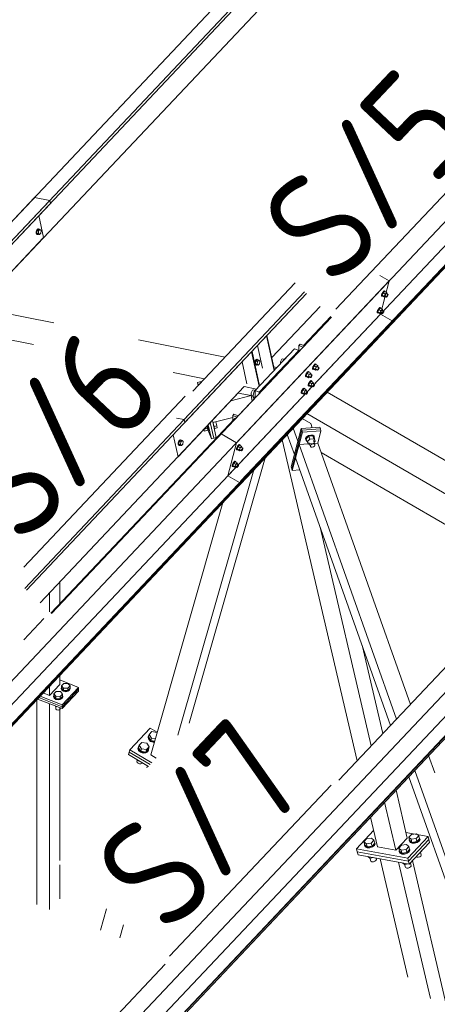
# Model space of a CAD drawing. Header units: millimetres. Extents: x -681 to 506, y -45 to 794.
# Tile 53 of 256: x -469 to -450, y 338 to 383. Entities that reach past the tile are written whole.
import ezdxf

# ---------------------------------------------------------------- set-up
doc = ezdxf.new("R2010")
doc.units = ezdxf.units.MM
doc.header["$LTSCALE"] = 0.6
doc.linetypes.add('XKITLINE00', pattern=[0])
for name, color, linetype, lineweight in [('Bolt', 7, 'Continuous', 0), ('Part', 2, 'Continuous', 0), ('PartMark', 3, 'Continuous', 0)]:
    doc.layers.add(name, color=color, linetype=linetype, lineweight=lineweight)
doc.styles.add('ISOCPEUR', font='ISOCPEUR.TTF')

msp = doc.modelspace()

# ---------------------------------------------------------------- linework, layer by layer
at = {"layer": 'Bolt', "color": 3, "linetype": 'XKITLINE00', "lineweight": 0}
for p, q in [((-467.96, 373.397), (-467.976, 373.33)), ((-467.976, 373.33), (-467.974, 373.266)), ((-467.928, 373.448), (-467.96, 373.397)), ((-467.953, 373.326), (-467.937, 373.392)), ((-467.951, 373.261), (-467.953, 373.326)), ((-467.929, 373.385), (-467.941, 373.271)), ((-467.937, 373.392), (-467.905, 373.444)), ((-467.869, 373.448), (-467.929, 373.385)), ((-467.929, 373.385), (-467.859, 373.371)), ((-467.891, 373.47), (-467.928, 373.448)), ((-467.905, 373.444), (-467.867, 373.466)), ((-467.891, 373.47), (-467.867, 373.466)), ((-467.872, 373.257), (-467.859, 373.371)), ((-467.869, 373.448), (-467.8, 373.434)), ((-467.867, 373.466), (-467.833, 373.452)), ((-467.859, 373.371), (-467.8, 373.434)), ((-467.833, 373.452), (-467.827, 373.44)), ((-467.8, 373.434), (-467.752, 373.384)), ((-467.752, 373.384), (-467.764, 373.27)), ((-467.974, 373.266), (-467.953, 373.221)), ((-467.953, 373.221), (-467.919, 373.208)), ((-467.929, 373.216), (-467.951, 373.261)), ((-467.941, 373.271), (-467.894, 373.221)), ((-467.941, 373.271), (-467.872, 373.257)), ((-467.895, 373.203), (-467.929, 373.216)), ((-467.919, 373.208), (-467.895, 373.203)), ((-467.873, 373.217), (-467.895, 373.203)), ((-467.894, 373.221), (-467.824, 373.207)), ((-467.824, 373.207), (-467.872, 373.257)), ((-467.764, 373.27), (-467.824, 373.207)), ((-452.236, 370.634), (-452.274, 370.585)), ((-452.186, 370.635), (-452.249, 370.568)), ((-452.205, 370.659), (-452.236, 370.634)), ((-452.213, 370.621), (-452.181, 370.645)), ((-452.188, 370.652), (-452.205, 370.659)), ((-452.188, 370.652), (-452.165, 370.639)), ((-452.186, 370.635), (-452.093, 370.581)), ((-452.181, 370.645), (-452.165, 370.639)), ((-452.165, 370.639), (-452.166, 370.623)), ((-452.332, 370.435), (-452.329, 370.47)), ((-452.332, 370.435), (-452.308, 370.421)), ((-452.308, 370.525), (-452.329, 370.47)), ((-452.274, 370.585), (-452.308, 370.525)), ((-452.308, 370.421), (-452.306, 370.457)), ((-452.292, 370.415), (-452.308, 370.421)), ((-452.306, 370.457), (-452.285, 370.512)), ((-452.249, 370.568), (-452.3, 370.463)), ((-452.207, 370.409), (-452.3, 370.463)), ((-452.3, 370.463), (-452.287, 370.425)), ((-452.282, 370.422), (-452.292, 370.415)), ((-452.287, 370.425), (-452.194, 370.371)), ((-452.285, 370.512), (-452.251, 370.572)), ((-452.251, 370.572), (-452.213, 370.621)), ((-452.157, 370.514), (-452.249, 370.568)), ((-452.207, 370.409), (-452.157, 370.514)), ((-452.207, 370.409), (-452.194, 370.371)), ((-452.194, 370.371), (-452.158, 370.409)), ((-452.18, 370.422), (-452.105, 370.378)), ((-452.093, 370.581), (-452.157, 370.514)), ((-452.108, 370.53), (-452.033, 370.487)), ((-452.105, 370.378), (-452.104, 370.396)), ((-452.097, 370.375), (-452.105, 370.378)), ((-452.104, 370.396), (-452.093, 370.424)), ((-452.081, 370.388), (-452.097, 370.375)), ((-452.08, 370.543), (-452.093, 370.581)), ((-452.093, 370.424), (-452.076, 370.454)), ((-452.091, 370.521), (-452.08, 370.543)), ((-452.062, 370.412), (-452.081, 370.388)), ((-452.076, 370.454), (-452.057, 370.478)), ((-452.045, 370.442), (-452.062, 370.412)), ((-452.057, 370.478), (-452.042, 370.49)), ((-452.035, 370.47), (-452.045, 370.442)), ((-452.042, 370.49), (-452.033, 370.487)), ((-452.033, 370.487), (-452.035, 370.47)), ((-452.505, 369.77), (-452.526, 369.715)), ((-452.471, 369.83), (-452.505, 369.77)), ((-452.503, 369.701), (-452.482, 369.756)), ((-452.447, 369.813), (-452.497, 369.707)), ((-452.482, 369.756), (-452.448, 369.816)), ((-452.434, 369.879), (-452.471, 369.83)), ((-452.448, 369.816), (-452.41, 369.865)), ((-452.384, 369.88), (-452.447, 369.813)), ((-452.354, 369.759), (-452.447, 369.813)), ((-452.402, 369.903), (-452.434, 369.879)), ((-452.41, 369.865), (-452.379, 369.89)), ((-452.404, 369.654), (-452.354, 369.759)), ((-452.386, 369.897), (-452.402, 369.903)), ((-452.386, 369.897), (-452.362, 369.883)), ((-452.384, 369.88), (-452.291, 369.826)), ((-452.379, 369.89), (-452.362, 369.883)), ((-452.362, 369.883), (-452.363, 369.868)), ((-452.291, 369.826), (-452.354, 369.759)), ((-452.305, 369.775), (-452.231, 369.732)), ((-452.278, 369.787), (-452.291, 369.826)), ((-452.289, 369.765), (-452.278, 369.787)), ((-452.529, 369.679), (-452.526, 369.715)), ((-452.529, 369.679), (-452.506, 369.666)), ((-452.506, 369.666), (-452.503, 369.701)), ((-452.489, 369.659), (-452.506, 369.666)), ((-452.404, 369.654), (-452.497, 369.707)), ((-452.497, 369.707), (-452.484, 369.669)), ((-452.48, 369.667), (-452.489, 369.659)), ((-452.484, 369.669), (-452.392, 369.615)), ((-452.404, 369.654), (-452.392, 369.615)), ((-452.392, 369.615), (-452.355, 369.654)), ((-452.377, 369.666), (-452.303, 369.623)), ((-452.303, 369.623), (-452.301, 369.641)), ((-452.294, 369.62), (-452.303, 369.623)), ((-452.301, 369.641), (-452.291, 369.668)), ((-452.279, 369.632), (-452.294, 369.62)), ((-452.291, 369.668), (-452.274, 369.698)), ((-452.26, 369.656), (-452.279, 369.632)), ((-452.274, 369.698), (-452.255, 369.723)), ((-452.243, 369.686), (-452.26, 369.656)), ((-452.255, 369.723), (-452.239, 369.735)), ((-452.232, 369.714), (-452.243, 369.686)), ((-452.239, 369.735), (-452.231, 369.732)), ((-452.231, 369.732), (-452.232, 369.714)), ((-458.019, 367.534), (-458.051, 367.483)), ((-458.028, 367.478), (-457.996, 367.529)), ((-457.96, 367.534), (-458.02, 367.47)), ((-457.982, 367.556), (-458.019, 367.534)), ((-457.996, 367.529), (-457.958, 367.551)), ((-457.982, 367.556), (-457.958, 367.551)), ((-457.96, 367.534), (-457.891, 367.52)), ((-457.958, 367.551), (-457.924, 367.538)), ((-457.951, 367.456), (-457.891, 367.52)), ((-457.924, 367.538), (-457.918, 367.525)), ((-457.891, 367.52), (-457.843, 367.47)), ((-456.877, 367.51), (-456.902, 367.445)), ((-456.842, 367.56), (-456.877, 367.51)), ((-456.808, 367.583), (-456.842, 367.56)), ((-456.808, 367.583), (-456.729, 367.552)), ((-456.779, 367.499), (-456.659, 367.626)), ((-456.659, 367.626), (-456.658, 367.626)), ((-458.051, 367.483), (-458.068, 367.416)), ((-458.068, 367.416), (-458.065, 367.351)), ((-458.065, 367.351), (-458.044, 367.307)), ((-458.044, 367.411), (-458.028, 367.478)), ((-458.042, 367.347), (-458.044, 367.411)), ((-458.044, 367.307), (-458.01, 367.294)), ((-458.021, 367.302), (-458.042, 367.347)), ((-458.02, 367.47), (-458.032, 367.357)), ((-458.032, 367.357), (-457.985, 367.307)), ((-458.032, 367.357), (-457.963, 367.343)), ((-457.987, 367.289), (-458.021, 367.302)), ((-458.02, 367.47), (-457.951, 367.456)), ((-458.01, 367.294), (-457.987, 367.289)), ((-457.964, 367.302), (-457.987, 367.289)), ((-457.985, 367.307), (-457.915, 367.293)), ((-457.963, 367.343), (-457.951, 367.456)), ((-457.915, 367.293), (-457.963, 367.343)), ((-457.855, 367.356), (-457.915, 367.293)), ((-457.843, 367.47), (-457.855, 367.356)), ((-456.902, 367.445), (-456.911, 367.384)), ((-456.911, 367.384), (-456.906, 367.362)), ((-456.779, 367.497), (-456.779, 367.499)), ((-456.779, 367.499), (-456.777, 367.499)), ((-455.459, 367.122), (-455.456, 367.158)), ((-455.459, 367.122), (-455.435, 367.109)), ((-455.435, 367.213), (-455.456, 367.158)), ((-455.401, 367.273), (-455.435, 367.213)), ((-455.435, 367.109), (-455.433, 367.144)), ((-455.419, 367.102), (-455.435, 367.109)), ((-455.433, 367.144), (-455.412, 367.199)), ((-455.376, 367.256), (-455.427, 367.151)), ((-455.334, 367.097), (-455.427, 367.151)), ((-455.427, 367.151), (-455.414, 367.112)), ((-455.409, 367.11), (-455.419, 367.102)), ((-455.414, 367.112), (-455.321, 367.058)), ((-455.412, 367.199), (-455.378, 367.259)), ((-455.363, 367.322), (-455.401, 367.273)), ((-455.378, 367.259), (-455.34, 367.308)), ((-455.313, 367.323), (-455.376, 367.256)), ((-455.284, 367.202), (-455.376, 367.256)), ((-455.332, 367.346), (-455.363, 367.322)), ((-455.34, 367.308), (-455.309, 367.333)), ((-455.334, 367.097), (-455.284, 367.202)), ((-455.334, 367.097), (-455.321, 367.058)), ((-455.315, 367.34), (-455.332, 367.346)), ((-455.321, 367.058), (-455.285, 367.097)), ((-455.315, 367.34), (-455.292, 367.326)), ((-455.313, 367.323), (-455.22, 367.269)), ((-455.309, 367.333), (-455.292, 367.326)), ((-455.307, 367.109), (-455.232, 367.066)), ((-455.292, 367.326), (-455.293, 367.311)), ((-455.22, 367.269), (-455.284, 367.202)), ((-455.235, 367.218), (-455.16, 367.175)), ((-455.232, 367.066), (-455.231, 367.084)), ((-455.224, 367.063), (-455.232, 367.066)), ((-455.231, 367.084), (-455.22, 367.111)), ((-455.208, 367.075), (-455.224, 367.063)), ((-455.207, 367.231), (-455.22, 367.269)), ((-455.22, 367.111), (-455.203, 367.141)), ((-455.218, 367.208), (-455.207, 367.231)), ((-455.189, 367.1), (-455.208, 367.075)), ((-455.203, 367.141), (-455.185, 367.166)), ((-455.172, 367.13), (-455.189, 367.1)), ((-455.185, 367.166), (-455.169, 367.178)), ((-455.162, 367.157), (-455.172, 367.13)), ((-455.169, 367.178), (-455.16, 367.175)), ((-455.16, 367.175), (-455.162, 367.157)), ((-455.776, 366.786), (-455.773, 366.822)), ((-455.776, 366.786), (-455.752, 366.773)), ((-455.752, 366.877), (-455.773, 366.822)), ((-455.718, 366.937), (-455.752, 366.877)), ((-455.752, 366.773), (-455.75, 366.808)), ((-455.736, 366.767), (-455.752, 366.773)), ((-455.75, 366.808), (-455.729, 366.864)), ((-455.693, 366.92), (-455.744, 366.815)), ((-455.651, 366.761), (-455.744, 366.815)), ((-455.744, 366.815), (-455.731, 366.776)), ((-455.726, 366.774), (-455.736, 366.767)), ((-455.731, 366.776), (-455.638, 366.723)), ((-455.729, 366.864), (-455.695, 366.924)), ((-455.68, 366.986), (-455.718, 366.937)), ((-455.695, 366.924), (-455.657, 366.972)), ((-455.63, 366.987), (-455.693, 366.92)), ((-455.601, 366.866), (-455.693, 366.92)), ((-455.649, 367.01), (-455.68, 366.986)), ((-455.657, 366.972), (-455.626, 366.997)), ((-455.651, 366.761), (-455.601, 366.866)), ((-455.651, 366.761), (-455.638, 366.723)), ((-455.632, 367.004), (-455.649, 367.01)), ((-455.638, 366.723), (-455.602, 366.761)), ((-455.632, 367.004), (-455.609, 366.99)), ((-455.63, 366.987), (-455.537, 366.933)), ((-455.626, 366.997), (-455.609, 366.99)), ((-455.624, 366.773), (-455.549, 366.73)), ((-455.609, 366.99), (-455.61, 366.975)), ((-455.537, 366.933), (-455.601, 366.866)), ((-455.552, 366.882), (-455.478, 366.839)), ((-455.549, 366.73), (-455.548, 366.748)), ((-455.541, 366.727), (-455.549, 366.73)), ((-455.548, 366.748), (-455.537, 366.776)), ((-455.525, 366.739), (-455.541, 366.727)), ((-455.524, 366.895), (-455.537, 366.933)), ((-455.537, 366.776), (-455.52, 366.806)), ((-455.535, 366.872), (-455.524, 366.895)), ((-455.506, 366.764), (-455.525, 366.739)), ((-455.52, 366.806), (-455.502, 366.83)), ((-455.489, 366.794), (-455.506, 366.764)), ((-455.502, 366.83), (-455.486, 366.842)), ((-455.479, 366.821), (-455.489, 366.794)), ((-455.486, 366.842), (-455.478, 366.839)), ((-455.478, 366.839), (-455.479, 366.821)), ((-458.133, 366.178), (-458.168, 366.156)), ((-458.133, 366.178), (-458.054, 366.148)), ((-457.984, 366.222), (-458.104, 366.095)), ((-457.984, 366.222), (-457.983, 366.221)), ((-455.915, 366.182), (-455.949, 366.122)), ((-455.878, 366.23), (-455.915, 366.182)), ((-455.892, 366.168), (-455.854, 366.217)), ((-455.828, 366.231), (-455.891, 366.164)), ((-455.846, 366.255), (-455.878, 366.23)), ((-455.854, 366.217), (-455.823, 366.241)), ((-455.83, 366.248), (-455.846, 366.255)), ((-455.83, 366.248), (-455.806, 366.235)), ((-455.828, 366.231), (-455.735, 366.178)), ((-455.823, 366.241), (-455.806, 366.235)), ((-455.806, 366.235), (-455.807, 366.22)), ((-455.735, 366.178), (-455.798, 366.111)), ((-455.722, 366.139), (-455.735, 366.178)), ((-455.656, 366.367), (-455.654, 366.402)), ((-455.656, 366.367), (-455.633, 366.353)), ((-455.632, 366.457), (-455.654, 366.402)), ((-455.633, 366.353), (-455.63, 366.389)), ((-455.616, 366.347), (-455.633, 366.353)), ((-455.598, 366.517), (-455.632, 366.457)), ((-455.63, 366.389), (-455.609, 366.444)), ((-455.574, 366.5), (-455.624, 366.395)), ((-455.531, 366.341), (-455.624, 366.395)), ((-455.624, 366.395), (-455.611, 366.357)), ((-455.607, 366.354), (-455.616, 366.347)), ((-455.611, 366.357), (-455.519, 366.303)), ((-455.609, 366.444), (-455.575, 366.504)), ((-455.561, 366.566), (-455.598, 366.517)), ((-455.575, 366.504), (-455.537, 366.553)), ((-455.511, 366.567), (-455.574, 366.5)), ((-455.481, 366.446), (-455.574, 366.5)), ((-455.529, 366.591), (-455.561, 366.566)), ((-455.537, 366.553), (-455.506, 366.577)), ((-455.531, 366.341), (-455.481, 366.446)), ((-455.531, 366.341), (-455.519, 366.303)), ((-455.513, 366.584), (-455.529, 366.591)), ((-455.519, 366.303), (-455.482, 366.341)), ((-455.513, 366.584), (-455.489, 366.571)), ((-455.511, 366.567), (-455.418, 366.513)), ((-455.506, 366.577), (-455.489, 366.571)), ((-455.504, 366.354), (-455.43, 366.311)), ((-455.489, 366.571), (-455.49, 366.556)), ((-455.418, 366.513), (-455.481, 366.446)), ((-455.432, 366.462), (-455.358, 366.419)), ((-455.43, 366.311), (-455.428, 366.328)), ((-455.421, 366.307), (-455.43, 366.311)), ((-455.428, 366.328), (-455.418, 366.356)), ((-455.406, 366.32), (-455.421, 366.307)), ((-455.405, 366.475), (-455.418, 366.513)), ((-455.418, 366.356), (-455.401, 366.386)), ((-455.416, 366.453), (-455.405, 366.475)), ((-455.387, 366.344), (-455.406, 366.32)), ((-455.401, 366.386), (-455.382, 366.41)), ((-455.37, 366.374), (-455.387, 366.344)), ((-455.382, 366.41), (-455.366, 366.422)), ((-455.359, 366.402), (-455.37, 366.374)), ((-455.366, 366.422), (-455.358, 366.419)), ((-455.358, 366.419), (-455.359, 366.402)), ((-458.228, 366.041), (-458.237, 365.98)), ((-458.237, 365.98), (-458.228, 365.939)), ((-458.203, 366.105), (-458.228, 366.041)), ((-458.228, 365.939), (-458.203, 365.928)), ((-458.168, 366.156), (-458.203, 366.105)), ((-458.203, 365.928), (-458.202, 365.929)), ((-458.203, 365.928), (-458.155, 365.91)), ((-458.104, 366.095), (-458.164, 365.878)), ((-458.164, 365.878), (-458.104, 365.789)), ((-458.164, 365.878), (-458.057, 365.836)), ((-458.104, 366.095), (-458.057, 366.076)), ((-458.104, 365.789), (-458.08, 365.779)), ((-455.973, 366.031), (-455.971, 366.066)), ((-455.973, 366.031), (-455.95, 366.017)), ((-455.949, 366.122), (-455.971, 366.066)), ((-455.95, 366.017), (-455.947, 366.053)), ((-455.933, 366.011), (-455.95, 366.017)), ((-455.947, 366.053), (-455.926, 366.108)), ((-455.891, 366.164), (-455.941, 366.059)), ((-455.848, 366.005), (-455.941, 366.059)), ((-455.941, 366.059), (-455.929, 366.021)), ((-455.924, 366.018), (-455.933, 366.011)), ((-455.929, 366.021), (-455.836, 365.967)), ((-455.926, 366.108), (-455.892, 366.168)), ((-455.798, 366.111), (-455.891, 366.164)), ((-455.848, 366.005), (-455.798, 366.111)), ((-455.848, 366.005), (-455.836, 365.967)), ((-455.836, 365.967), (-455.799, 366.005)), ((-455.821, 366.018), (-455.747, 365.975)), ((-455.749, 366.127), (-455.675, 366.083)), ((-455.747, 365.975), (-455.745, 365.992)), ((-455.738, 365.972), (-455.747, 365.975)), ((-455.745, 365.992), (-455.735, 366.02)), ((-455.723, 365.984), (-455.738, 365.972)), ((-455.735, 366.02), (-455.718, 366.05)), ((-455.733, 366.117), (-455.722, 366.139)), ((-455.704, 366.008), (-455.723, 365.984)), ((-455.718, 366.05), (-455.699, 366.074)), ((-455.687, 366.038), (-455.704, 366.008)), ((-455.699, 366.074), (-455.683, 366.087)), ((-455.676, 366.066), (-455.687, 366.038)), ((-455.683, 366.087), (-455.675, 366.083)), ((-455.675, 366.083), (-455.676, 366.066)), ((-460.355, 364.306), (-460.366, 364.389)), ((-460.362, 364.393), (-460.195, 364.437)), ((-460.195, 364.437), (-460.222, 364.542)), ((-460.22, 364.544), (-460.216, 364.529)), ((-460.216, 364.529), (-460.193, 364.43)), ((-460.195, 364.437), (-460.184, 364.35)), ((-460.184, 364.537), (-460.194, 364.572)), ((-460.193, 364.43), (-460.179, 364.36)), ((-460.16, 364.439), (-460.184, 364.537)), ((-460.147, 364.369), (-460.16, 364.439)), ((-459.937, 364.602), (-459.962, 364.692)), ((-459.914, 364.503), (-459.937, 364.602)), ((-459.915, 364.51), (-459.782, 364.545)), ((-459.901, 364.433), (-459.914, 364.503)), ((-459.909, 364.409), (-459.901, 364.411)), ((-459.901, 364.424), (-459.771, 364.458)), ((-459.901, 364.411), (-459.901, 364.433)), ((-459.782, 364.545), (-459.829, 364.727)), ((-459.782, 364.545), (-459.771, 364.458)), ((-460.381, 364.374), (-460.355, 364.306)), ((-460.355, 364.306), (-460.184, 364.35)), ((-460.18, 364.338), (-460.186, 364.35)), ((-460.179, 364.36), (-460.18, 364.338)), ((-460.18, 364.338), (-460.148, 364.346)), ((-460.148, 364.346), (-460.147, 364.369)), ((-455.722, 364.046), (-455.767, 363.974)), ((-455.759, 363.906), (-455.767, 363.974)), ((-455.758, 363.95), (-455.714, 364.021)), ((-455.75, 363.882), (-455.758, 363.95)), ((-455.625, 364.071), (-455.746, 363.951)), ((-455.7, 363.821), (-455.746, 363.951)), ((-455.638, 364.102), (-455.722, 364.046)), ((-455.714, 364.021), (-455.629, 364.078)), ((-455.7, 363.821), (-455.579, 363.941)), ((-455.535, 364.128), (-455.638, 364.102)), ((-455.629, 364.078), (-455.526, 364.104)), ((-455.442, 364.085), (-455.625, 364.071)), ((-455.579, 363.941), (-455.625, 364.071)), ((-455.579, 363.941), (-455.396, 363.955)), ((-455.442, 364.117), (-455.535, 364.128)), ((-455.526, 364.104), (-455.434, 364.093)), ((-455.384, 364.071), (-455.442, 364.117)), ((-455.396, 363.955), (-455.442, 364.085)), ((-455.38, 363.978), (-455.442, 364.085)), ((-455.434, 364.093), (-455.376, 364.047)), ((-455.334, 363.848), (-455.396, 363.955)), ((-455.376, 364.047), (-455.384, 364.071)), ((-455.334, 363.848), (-455.38, 363.978)), ((-455.376, 364.047), (-455.368, 363.979)), ((-455.368, 363.979), (-455.376, 363.966)), ((-461.523, 363.84), (-461.539, 363.773)), ((-461.539, 363.773), (-461.537, 363.709)), ((-461.537, 363.709), (-461.516, 363.664)), ((-461.491, 363.891), (-461.523, 363.84)), ((-461.516, 363.769), (-461.5, 363.835)), ((-461.514, 363.704), (-461.516, 363.769)), ((-461.516, 363.664), (-461.482, 363.651)), ((-461.493, 363.659), (-461.514, 363.704)), ((-461.492, 363.828), (-461.504, 363.714)), ((-461.504, 363.714), (-461.457, 363.664)), ((-461.504, 363.714), (-461.435, 363.7)), ((-461.5, 363.835), (-461.468, 363.887)), ((-461.459, 363.646), (-461.493, 363.659)), ((-461.432, 363.891), (-461.492, 363.828)), ((-461.492, 363.828), (-461.423, 363.814)), ((-461.454, 363.913), (-461.491, 363.891)), ((-461.482, 363.651), (-461.459, 363.646)), ((-461.468, 363.887), (-461.43, 363.909)), ((-461.436, 363.66), (-461.459, 363.646)), ((-461.457, 363.664), (-461.387, 363.65)), ((-461.454, 363.913), (-461.43, 363.909)), ((-461.435, 363.7), (-461.423, 363.814)), ((-461.387, 363.65), (-461.435, 363.7)), ((-461.432, 363.891), (-461.363, 363.877)), ((-461.43, 363.909), (-461.396, 363.895)), ((-461.423, 363.814), (-461.363, 363.877)), ((-461.396, 363.895), (-461.39, 363.883)), ((-461.327, 363.713), (-461.387, 363.65)), ((-461.363, 363.877), (-461.315, 363.827)), ((-461.315, 363.827), (-461.327, 363.713)), ((-458.903, 363.474), (-458.9, 363.51)), ((-458.879, 363.565), (-458.9, 363.51)), ((-458.845, 363.625), (-458.879, 363.565)), ((-458.879, 363.461), (-458.877, 363.496)), ((-458.877, 363.496), (-458.856, 363.551)), ((-458.821, 363.608), (-458.871, 363.502)), ((-458.778, 363.448), (-458.871, 363.502)), ((-458.871, 363.502), (-458.858, 363.464)), ((-458.856, 363.551), (-458.822, 363.611)), ((-458.807, 363.673), (-458.845, 363.625)), ((-458.822, 363.611), (-458.784, 363.66)), ((-458.757, 363.675), (-458.821, 363.608)), ((-458.728, 363.554), (-458.821, 363.608)), ((-458.776, 363.698), (-458.807, 363.673)), ((-458.784, 363.66), (-458.753, 363.684)), ((-458.778, 363.448), (-458.728, 363.554)), ((-458.759, 363.692), (-458.776, 363.698)), ((-458.759, 363.692), (-458.736, 363.678)), ((-458.757, 363.675), (-458.664, 363.621)), ((-458.753, 363.684), (-458.736, 363.678)), ((-458.736, 363.678), (-458.737, 363.663)), ((-458.664, 363.621), (-458.728, 363.554)), ((-458.679, 363.57), (-458.605, 363.527)), ((-458.652, 363.582), (-458.664, 363.621)), ((-458.662, 363.56), (-458.652, 363.582)), ((-458.647, 363.493), (-458.629, 363.518)), ((-458.629, 363.518), (-458.613, 363.53)), ((-458.606, 363.509), (-458.616, 363.481)), ((-458.613, 363.53), (-458.605, 363.527)), ((-458.605, 363.527), (-458.606, 363.509)), ((-455.75, 363.882), (-455.759, 363.906)), ((-455.75, 363.882), (-455.71, 363.85)), ((-455.7, 363.821), (-455.638, 363.714)), ((-455.638, 363.714), (-455.593, 363.718)), ((-455.552, 363.603), (-455.618, 363.79)), ((-455.556, 363.64), (-455.532, 363.679)), ((-455.552, 363.603), (-455.556, 363.64)), ((-455.521, 363.579), (-455.552, 363.603)), ((-455.532, 363.679), (-455.486, 363.71)), ((-455.47, 363.573), (-455.521, 363.579)), ((-455.486, 363.71), (-455.431, 363.724)), ((-455.415, 363.587), (-455.47, 363.573)), ((-455.431, 363.724), (-455.381, 363.718)), ((-455.349, 363.693), (-455.416, 363.879)), ((-455.369, 363.617), (-455.415, 363.587)), ((-455.386, 363.797), (-455.334, 363.848)), ((-455.381, 363.718), (-455.349, 363.693)), ((-455.345, 363.656), (-455.369, 363.617)), ((-455.349, 363.693), (-455.345, 363.656)), ((-458.903, 363.474), (-458.879, 363.461)), ((-458.863, 363.454), (-458.879, 363.461)), ((-458.854, 363.461), (-458.863, 363.454)), ((-458.858, 363.464), (-458.765, 363.41)), ((-458.778, 363.448), (-458.765, 363.41)), ((-458.765, 363.41), (-458.729, 363.448)), ((-458.751, 363.461), (-458.676, 363.418)), ((-458.676, 363.418), (-458.675, 363.436)), ((-458.668, 363.415), (-458.676, 363.418)), ((-458.675, 363.436), (-458.664, 363.463)), ((-458.652, 363.427), (-458.668, 363.415)), ((-458.664, 363.463), (-458.647, 363.493)), ((-458.633, 363.451), (-458.652, 363.427)), ((-458.616, 363.481), (-458.633, 363.451)), ((-459.1, 362.718), (-459.098, 362.754)), ((-459.1, 362.718), (-459.077, 362.705)), ((-459.076, 362.809), (-459.098, 362.754)), ((-459.077, 362.705), (-459.074, 362.74)), ((-459.06, 362.699), (-459.077, 362.705)), ((-459.042, 362.869), (-459.076, 362.809)), ((-459.074, 362.74), (-459.053, 362.796)), ((-459.018, 362.852), (-459.068, 362.747)), ((-458.975, 362.693), (-459.068, 362.747)), ((-459.068, 362.747), (-459.056, 362.708)), ((-459.051, 362.706), (-459.06, 362.699)), ((-459.056, 362.708), (-458.963, 362.655)), ((-459.053, 362.796), (-459.019, 362.856)), ((-459.005, 362.918), (-459.042, 362.869)), ((-459.019, 362.856), (-458.981, 362.904)), ((-458.955, 362.919), (-459.018, 362.852)), ((-458.925, 362.798), (-459.018, 362.852)), ((-458.973, 362.942), (-459.005, 362.918)), ((-458.981, 362.904), (-458.95, 362.929)), ((-458.975, 362.693), (-458.925, 362.798)), ((-458.975, 362.693), (-458.963, 362.655)), ((-458.957, 362.936), (-458.973, 362.942)), ((-458.963, 362.655), (-458.926, 362.693)), ((-458.957, 362.936), (-458.933, 362.923)), ((-458.955, 362.919), (-458.862, 362.865)), ((-458.95, 362.929), (-458.933, 362.923)), ((-458.948, 362.705), (-458.874, 362.662)), ((-458.933, 362.923), (-458.935, 362.907)), ((-458.862, 362.865), (-458.925, 362.798)), ((-458.876, 362.814), (-458.802, 362.771)), ((-458.874, 362.662), (-458.873, 362.68)), ((-458.865, 362.659), (-458.874, 362.662)), ((-458.873, 362.68), (-458.862, 362.708)), ((-458.85, 362.671), (-458.865, 362.659)), ((-458.849, 362.827), (-458.862, 362.865)), ((-458.862, 362.708), (-458.845, 362.738)), ((-458.86, 362.805), (-458.849, 362.827)), ((-458.831, 362.696), (-458.85, 362.671)), ((-458.845, 362.738), (-458.826, 362.762)), ((-458.814, 362.726), (-458.831, 362.696)), ((-458.826, 362.762), (-458.81, 362.774)), ((-458.803, 362.753), (-458.814, 362.726)), ((-458.81, 362.774), (-458.802, 362.771)), ((-458.802, 362.771), (-458.803, 362.753)), ((-466.823, 352.768), (-466.723, 352.873)), ((-466.723, 352.873), (-466.53, 352.871)), ((-466.53, 352.871), (-466.438, 352.762)), ((-467.168, 352.401), (-467.069, 352.507)), ((-467.168, 352.295), (-467.168, 352.401)), ((-467.076, 352.293), (-467.168, 352.401)), ((-467.069, 352.507), (-466.876, 352.504)), ((-466.784, 352.396), (-466.883, 352.29)), ((-466.876, 352.504), (-466.784, 352.396)), ((-466.836, 352.661), (-466.823, 352.69)), ((-466.81, 352.595), (-466.836, 352.661)), ((-466.836, 352.636), (-466.836, 352.661)), ((-466.81, 352.569), (-466.836, 352.636)), ((-466.823, 352.661), (-466.823, 352.768)), ((-466.73, 352.659), (-466.823, 352.768)), ((-466.73, 352.553), (-466.823, 352.661)), ((-466.737, 352.546), (-466.81, 352.595)), ((-466.81, 352.569), (-466.737, 352.52)), ((-466.784, 352.289), (-466.784, 352.396)), ((-466.635, 352.526), (-466.737, 352.546)), ((-466.737, 352.52), (-466.635, 352.501)), ((-466.73, 352.553), (-466.73, 352.659)), ((-466.538, 352.656), (-466.73, 352.659)), ((-466.73, 352.553), (-466.538, 352.55)), ((-466.531, 352.543), (-466.635, 352.526)), ((-466.635, 352.501), (-466.531, 352.517)), ((-466.438, 352.762), (-466.538, 352.656)), ((-466.538, 352.55), (-466.438, 352.656)), ((-466.538, 352.55), (-466.538, 352.656)), ((-466.454, 352.59), (-466.531, 352.543)), ((-466.531, 352.517), (-466.454, 352.564)), ((-466.425, 352.656), (-466.454, 352.59)), ((-466.454, 352.564), (-466.425, 352.63)), ((-466.438, 352.656), (-466.438, 352.762)), ((-466.438, 352.69), (-466.425, 352.656)), ((-466.425, 352.63), (-466.425, 352.656)), ((-467.182, 352.295), (-467.168, 352.324)), ((-467.156, 352.229), (-467.182, 352.295)), ((-467.182, 352.269), (-467.182, 352.295)), ((-467.156, 352.203), (-467.182, 352.269)), ((-467.076, 352.186), (-467.168, 352.295)), ((-467.083, 352.179), (-467.156, 352.229)), ((-467.156, 352.203), (-467.083, 352.154)), ((-466.98, 352.16), (-467.083, 352.179)), ((-467.083, 352.154), (-466.98, 352.135)), ((-467.076, 352.186), (-467.076, 352.293)), ((-466.883, 352.29), (-467.076, 352.293)), ((-467.076, 352.186), (-466.883, 352.184)), ((-466.877, 352.176), (-466.98, 352.16)), ((-466.98, 352.135), (-466.877, 352.151)), ((-466.883, 352.184), (-466.883, 352.29)), ((-466.883, 352.184), (-466.784, 352.289)), ((-466.8, 352.224), (-466.877, 352.176)), ((-466.877, 352.151), (-466.8, 352.198)), ((-466.771, 352.289), (-466.8, 352.224)), ((-466.8, 352.198), (-466.771, 352.264)), ((-466.784, 352.324), (-466.771, 352.289)), ((-466.771, 352.264), (-466.771, 352.289)), ((-467.094, 351.85), (-467.076, 351.829)), ((-467.087, 351.74), (-467.087, 351.842)), ((-467.073, 351.705), (-467.087, 351.74)), ((-467.076, 351.829), (-467.076, 351.843)), ((-467.076, 351.829), (-467.039, 351.828)), ((-467.073, 351.705), (-467.034, 351.678)), ((-467.034, 351.678), (-466.978, 351.667)), ((-466.978, 351.667), (-466.923, 351.676)), ((-466.923, 351.676), (-466.881, 351.702)), ((-466.881, 351.702), (-466.865, 351.737)), ((-466.865, 351.737), (-466.865, 351.761)), ((-462.881, 350.451), (-462.849, 350.563)), ((-462.849, 350.563), (-462.729, 350.69)), ((-462.742, 350.4), (-462.849, 350.563)), ((-462.729, 350.69), (-462.502, 350.654)), ((-462.496, 350.645), (-462.502, 350.654)), ((-463.31, 350.075), (-463.19, 350.202)), ((-463.19, 350.202), (-462.964, 350.166)), ((-462.964, 350.166), (-462.857, 350.003)), ((-462.903, 350.423), (-462.894, 350.453)), ((-462.903, 350.423), (-462.875, 350.33)), ((-462.894, 350.453), (-462.858, 350.537)), ((-462.866, 350.36), (-462.894, 350.453)), ((-462.774, 350.288), (-462.881, 350.451)), ((-462.875, 350.33), (-462.79, 350.251)), ((-462.781, 350.281), (-462.866, 350.36)), ((-462.858, 350.537), (-462.856, 350.538)), ((-462.79, 350.251), (-462.671, 350.208)), ((-462.662, 350.238), (-462.781, 350.281)), ((-462.774, 350.288), (-462.742, 350.4)), ((-462.606, 350.262), (-462.774, 350.288)), ((-462.574, 350.374), (-462.742, 350.4)), ((-462.671, 350.208), (-462.621, 350.21)), ((-462.612, 350.24), (-462.662, 350.238)), ((-463.364, 349.935), (-463.355, 349.965)), ((-463.364, 349.935), (-463.336, 349.841)), ((-463.355, 349.965), (-463.319, 350.048)), ((-463.327, 349.871), (-463.355, 349.965)), ((-463.342, 349.963), (-463.31, 350.075)), ((-463.342, 349.963), (-463.235, 349.8)), ((-463.336, 349.841), (-463.251, 349.763)), ((-463.242, 349.792), (-463.327, 349.871)), ((-463.319, 350.048), (-463.317, 350.049)), ((-463.203, 349.912), (-463.31, 350.075)), ((-463.251, 349.763), (-463.132, 349.72)), ((-463.123, 349.75), (-463.242, 349.792)), ((-463.235, 349.8), (-463.203, 349.912)), ((-463.235, 349.8), (-463.009, 349.764)), ((-462.977, 349.876), (-463.203, 349.912)), ((-463.132, 349.72), (-463.011, 349.725)), ((-463.003, 349.754), (-463.123, 349.75)), ((-463.011, 349.725), (-462.92, 349.775)), ((-463.009, 349.764), (-462.889, 349.891)), ((-463.009, 349.764), (-462.977, 349.876)), ((-462.912, 349.805), (-463.003, 349.754)), ((-462.857, 350.003), (-462.977, 349.876)), ((-462.92, 349.775), (-462.884, 349.859)), ((-462.876, 349.889), (-462.912, 349.805)), ((-462.889, 349.891), (-462.857, 350.003)), ((-462.884, 349.859), (-462.876, 349.889)), ((-462.883, 349.912), (-462.876, 349.889)), ((-463.417, 349.351), (-463.398, 349.417)), ((-463.417, 349.351), (-463.402, 349.3)), ((-463.402, 349.3), (-463.356, 349.257)), ((-463.357, 349.375), (-463.376, 349.403)), ((-463.357, 349.375), (-463.353, 349.39)), ((-463.317, 349.368), (-463.357, 349.375)), ((-463.356, 349.257), (-463.291, 349.233)), ((-463.291, 349.233), (-463.225, 349.236)), ((-463.225, 349.236), (-463.175, 349.264)), ((-463.175, 349.264), (-463.168, 349.28)), ((-453.124, 345.707), (-453.004, 345.834)), ((-453.092, 345.57), (-453.124, 345.707)), ((-453.017, 345.613), (-453.124, 345.707)), ((-453.004, 345.834), (-452.778, 345.867)), ((-452.671, 345.773), (-452.791, 345.646)), ((-452.778, 345.867), (-452.671, 345.773)), ((-452.639, 345.636), (-452.671, 345.773)), ((-452.654, 345.701), (-452.626, 345.638)), ((-451.089, 345.907), (-450.97, 346.034)), ((-451.057, 345.77), (-451.089, 345.907)), ((-450.983, 345.813), (-451.089, 345.907)), ((-451.071, 345.769), (-451.061, 345.787)), ((-451.042, 345.706), (-451.071, 345.769)), ((-451.062, 345.732), (-451.071, 345.769)), ((-451.034, 345.669), (-451.062, 345.732)), ((-450.951, 345.677), (-451.057, 345.77)), ((-450.958, 345.669), (-451.042, 345.706)), ((-451.034, 345.669), (-450.949, 345.633)), ((-450.756, 345.846), (-450.983, 345.813)), ((-450.951, 345.677), (-450.983, 345.813)), ((-450.97, 346.034), (-450.743, 346.067)), ((-450.839, 345.668), (-450.958, 345.669)), ((-450.951, 345.677), (-450.724, 345.709)), ((-450.718, 345.704), (-450.839, 345.668)), ((-450.83, 345.632), (-450.709, 345.667)), ((-450.636, 345.973), (-450.756, 345.846)), ((-450.724, 345.709), (-450.756, 345.846)), ((-450.743, 346.067), (-450.636, 345.973)), ((-450.724, 345.709), (-450.604, 345.836)), ((-450.627, 345.766), (-450.718, 345.704)), ((-450.709, 345.667), (-450.619, 345.73)), ((-450.604, 345.836), (-450.636, 345.973)), ((-450.591, 345.838), (-450.627, 345.766)), ((-450.619, 345.901), (-450.591, 345.838)), ((-450.619, 345.73), (-450.582, 345.802)), ((-450.582, 345.802), (-450.591, 345.838)), ((-453.105, 345.568), (-453.096, 345.587)), ((-453.077, 345.506), (-453.105, 345.568)), ((-453.097, 345.532), (-453.105, 345.568)), ((-453.068, 345.469), (-453.097, 345.532)), ((-452.985, 345.476), (-453.092, 345.57)), ((-452.992, 345.469), (-453.077, 345.506)), ((-453.068, 345.469), (-452.984, 345.432)), ((-452.791, 345.646), (-453.017, 345.613)), ((-452.985, 345.476), (-453.017, 345.613)), ((-452.873, 345.468), (-452.992, 345.469)), ((-452.985, 345.476), (-452.759, 345.509)), ((-452.984, 345.432), (-452.865, 345.432)), ((-452.752, 345.504), (-452.873, 345.468)), ((-452.865, 345.432), (-452.744, 345.467)), ((-452.759, 345.509), (-452.791, 345.646)), ((-452.759, 345.509), (-452.639, 345.636)), ((-452.662, 345.566), (-452.752, 345.504)), ((-452.744, 345.467), (-452.653, 345.529)), ((-452.626, 345.638), (-452.662, 345.566)), ((-452.653, 345.529), (-452.617, 345.602)), ((-452.617, 345.602), (-452.626, 345.638)), ((-451.55, 345.419), (-451.431, 345.546)), ((-451.518, 345.282), (-451.55, 345.419)), ((-451.444, 345.325), (-451.55, 345.419)), ((-451.532, 345.28), (-451.522, 345.299)), ((-451.504, 345.217), (-451.532, 345.28)), ((-451.523, 345.244), (-451.532, 345.28)), ((-451.495, 345.181), (-451.523, 345.244)), ((-451.412, 345.188), (-451.518, 345.282)), ((-451.419, 345.181), (-451.504, 345.217)), ((-451.217, 345.358), (-451.444, 345.325)), ((-451.412, 345.188), (-451.444, 345.325)), ((-451.431, 345.546), (-451.204, 345.579)), ((-451.412, 345.188), (-451.185, 345.221)), ((-451.179, 345.215), (-451.3, 345.18)), ((-451.097, 345.485), (-451.217, 345.358)), ((-451.185, 345.221), (-451.217, 345.358)), ((-451.204, 345.579), (-451.097, 345.485)), ((-451.185, 345.221), (-451.065, 345.348)), ((-451.088, 345.278), (-451.179, 345.215)), ((-451.17, 345.179), (-451.08, 345.241)), ((-451.065, 345.348), (-451.097, 345.485)), ((-451.052, 345.35), (-451.088, 345.278)), ((-451.08, 345.413), (-451.052, 345.35)), ((-451.08, 345.241), (-451.044, 345.313)), ((-451.044, 345.313), (-451.052, 345.35)), ((-450.949, 345.633), (-450.83, 345.632)), ((-450.602, 345.189), (-450.483, 345.316)), ((-450.529, 345.092), (-450.562, 345.232)), ((-450.483, 345.316), (-450.484, 345.323)), ((-452.954, 345.036), (-452.863, 344.956)), ((-452.863, 344.956), (-452.879, 345.022)), ((-452.863, 344.956), (-452.671, 344.984)), ((-452.825, 344.854), (-452.85, 344.958)), ((-452.81, 344.82), (-452.825, 344.854)), ((-452.81, 344.82), (-452.764, 344.8)), ((-452.764, 344.8), (-452.699, 344.8)), ((-452.699, 344.8), (-452.633, 344.819)), ((-452.633, 344.819), (-452.583, 344.853)), ((-452.583, 344.853), (-452.564, 344.892)), ((-452.564, 344.892), (-452.581, 344.968)), ((-451.495, 345.181), (-451.41, 345.144)), ((-451.3, 345.18), (-451.419, 345.181)), ((-451.41, 345.144), (-451.291, 345.143)), ((-451.291, 345.143), (-451.17, 345.179)), ((-451.063, 344.701), (-450.944, 344.828)), ((-450.944, 344.828), (-450.945, 344.835)), ((-450.772, 345.019), (-450.729, 345)), ((-450.729, 345), (-450.664, 345)), ((-450.664, 345), (-450.598, 345.019)), ((-450.612, 345.188), (-450.602, 345.189)), ((-450.602, 345.189), (-450.604, 345.196)), ((-450.598, 345.019), (-450.549, 345.053)), ((-450.549, 345.053), (-450.529, 345.092)), ((-451.381, 344.748), (-451.29, 344.668)), ((-451.29, 344.668), (-451.305, 344.734)), ((-451.29, 344.668), (-451.097, 344.696)), ((-451.252, 344.566), (-451.276, 344.67)), ((-451.236, 344.532), (-451.252, 344.566)), ((-451.236, 344.532), (-451.19, 344.512)), ((-451.19, 344.512), (-451.125, 344.511)), ((-451.125, 344.511), (-451.059, 344.531)), ((-451.073, 344.699), (-451.063, 344.701)), ((-451.063, 344.701), (-451.065, 344.708)), ((-451.059, 344.531), (-451.01, 344.564)), ((-450.99, 344.604), (-451.023, 344.744)), ((-451.01, 344.564), (-450.99, 344.604))]:
    msp.add_line(p, q, dxfattribs=at)
at = {"layer": 'Part', "color": 2, "linetype": 'XKITLINE00', "lineweight": 0}
for p, q in [((-474.276, 367.426), (-435.08, 408.946)), ((-474.246, 367.29), (-435.05, 408.809)), ((-458.905, 363.777), (-419.709, 405.297)), ((-420.1, 403.801), (-459.296, 362.281)), ((-458.705, 361.921), (-419.509, 403.441)), ((-419.498, 403.565), (-458.694, 362.045)), ((-419.48, 403.554), (-458.676, 362.034)), ((-470.312, 370.23), (-439.273, 403.108)), ((-474.964, 367.563), (-459.297, 384.159)), ((-504.071, 335.865), (-467.359, 374.753)), ((-477.312, 365.075), (-468.047, 374.89)), ((-467.359, 374.753), (-468.047, 374.89)), ((-467.329, 374.617), (-467.359, 374.753)), ((-503.937, 335.838), (-467.329, 374.617)), ((-467.633, 373.067), (-467.85, 374.066)), ((-470.312, 370.23), (-467.633, 373.067)), ((-488.707, 332.209), (-451.988, 371.104)), ((-452.409, 371.349), (-451.988, 371.104)), ((-451.988, 371.104), (-452.379, 369.608)), ((-460.872, 366.115), (-456.243, 371.018)), ((-460.872, 366.115), (-456.243, 371.018)), ((-468.488, 357.181), (-455.811, 370.61)), ((-468.404, 357.102), (-455.727, 370.531)), ((-461.268, 364.83), (-455.811, 370.61)), ((-461.238, 364.693), (-455.727, 370.531)), ((-470.221, 369.811), (-467.171, 369.203)), ((-457.304, 367.633), (-455.114, 369.953)), ((-457.304, 367.633), (-455.114, 369.953)), ((-488.047, 331.826), (-452.379, 369.608)), ((-487.514, 331.517), (-451.777, 369.372)), ((-487.496, 331.506), (-451.759, 369.361)), ((-467.276, 356.037), (-454.599, 369.466)), ((-454.599, 369.466), (-459.593, 364.177)), ((-454.624, 369.49), (-455.861, 368.181)), ((-452.379, 369.608), (-451.846, 369.299)), ((-451.788, 369.248), (-451.759, 369.361)), ((-451.777, 369.372), (-451.759, 369.361)), ((-486.488, 332.491), (-451.788, 369.248)), ((-471.553, 368.916), (-468.093, 368.226)), ((-463.331, 368.436), (-459.418, 367.655)), ((-457.199, 367.052), (-457.538, 368.613)), ((-457.182, 367.07), (-457.521, 368.631)), ((-456.27, 368.037), (-458.057, 366.144)), ((-457.727, 367.151), (-457.95, 368.177)), ((-457.867, 366.07), (-456.08, 367.963)), ((-456.08, 367.963), (-457.867, 366.07)), ((-456.08, 367.963), (-456.27, 368.037)), ((-456.08, 367.963), (-456.035, 367.945)), ((-456.073, 368.18), (-456.016, 368.241)), ((-456.073, 367.96), (-456.073, 368.18)), ((-456.073, 368.18), (-455.883, 368.106)), ((-456.016, 368.241), (-455.825, 368.167)), ((-457.873, 366.338), (-458.212, 367.899)), ((-457.856, 366.356), (-458.195, 367.917)), ((-458.429, 366.442), (-458.646, 367.439)), ((-457.213, 367.215), (-457.072, 367.187)), ((-461.771, 366.964), (-460.34, 366.678)), ((-467.792, 356.524), (-458.544, 366.319)), ((-461.542, 363.144), (-458.544, 366.319)), ((-460.659, 366.502), (-460.552, 366.53)), ((-460.616, 366.386), (-460.659, 366.502)), ((-460.63, 366.371), (-460.659, 366.502)), ((-460.552, 366.53), (-460.456, 366.555)), ((-460.531, 366.476), (-460.552, 366.53)), ((-460.531, 366.476), (-460.552, 366.53)), ((-458.545, 366.32), (-457.994, 366.21)), ((-459.156, 365.671), (-458.239, 365.91)), ((-458.821, 366.027), (-458.239, 365.91)), ((-458.239, 365.91), (-458.186, 365.666)), ((-458.057, 366.144), (-457.867, 366.07)), ((-458.057, 365.804), (-458.057, 366.144)), ((-457.867, 366.005), (-457.867, 366.07)), ((-457.867, 366.07), (-457.822, 366.052)), ((-457.867, 366.005), (-457.867, 366.07)), ((-454.786, 366.073), (-443.726, 359.653)), ((-458.974, 364.883), (-467.302, 356.061)), ((-461.268, 364.83), (-461.608, 364.898)), ((-459.071, 364.925), (-459.97, 364.69)), ((-459.071, 365.005), (-459.013, 365.066)), ((-459.071, 364.781), (-459.071, 365.005)), ((-459.071, 365.005), (-458.88, 364.931)), ((-459.013, 365.066), (-458.823, 364.992)), ((-458.939, 364.869), (-458.974, 364.883)), ((-455.92, 364.871), (-455.535, 364.648)), ((-455.708, 365.096), (-444.649, 358.676)), ((-461.268, 364.83), (-461.238, 364.693)), ((-460.205, 364.41), (-460.231, 364.533)), ((-460.205, 364.41), (-460.036, 363.952)), ((-460.036, 363.952), (-460.175, 364.592)), ((-459.929, 363.98), (-460.083, 364.69)), ((-459.929, 363.98), (-460.083, 364.69)), ((-459.97, 364.69), (-459.991, 364.787)), ((-459.821, 364.008), (-459.991, 364.787)), ((-456.426, 362.683), (-455.972, 364.421)), ((-456.12, 363.854), (-456.328, 364.44)), ((-455.128, 364.485), (-455.972, 364.421)), ((-455.972, 364.421), (-455.943, 364.34)), ((-455.099, 364.404), (-455.943, 364.34)), ((-455.099, 364.404), (-455.943, 364.34)), ((-455.468, 364.459), (-455.535, 364.648)), ((-455.099, 364.404), (-455.128, 364.485)), ((-455.099, 364.404), (-455.071, 364.323)), ((-461.759, 364.142), (-461.542, 363.144)), ((-460.036, 363.952), (-459.929, 363.98)), ((-459.929, 363.98), (-459.821, 364.008)), ((-459.593, 364.177), (-458.905, 363.777)), ((-456.599, 364.153), (-456.278, 363.25)), ((-455.943, 364.34), (-456.398, 362.602)), ((-456.398, 362.602), (-455.943, 364.34)), ((-455.915, 364.259), (-456.369, 362.521)), ((-455.943, 364.34), (-455.915, 364.259)), ((-455.071, 364.323), (-455.915, 364.259)), ((-455.071, 364.323), (-455.219, 363.756)), ((-454.268, 348.486), (-439.668, 363.952)), ((-475.697, 324.659), (-438.98, 363.553)), ((-458.905, 363.777), (-459.296, 362.281)), ((-453.43, 349.374), (-456.831, 363.907)), ((-456.278, 363.25), (-456.12, 363.854)), ((-456.221, 363.088), (-456.063, 363.692)), ((-456.063, 363.692), (-455.219, 363.756)), ((-451.65, 351.26), (-456.063, 363.692)), ((-451.02, 351.927), (-455.219, 363.756)), ((-461.036, 351.078), (-457.593, 363.099)), ((-451.92, 350.973), (-456.221, 363.088)), ((-455.068, 363.332), (-445.498, 357.777)), ((-456.398, 362.602), (-456.426, 362.683)), ((-456.398, 362.602), (-456.369, 362.521)), ((-461.554, 350.528), (-458.112, 362.549)), ((-459.296, 362.281), (-458.763, 361.972)), ((-456.369, 362.521), (-456.029, 362.547)), ((-475.037, 324.277), (-439.371, 362.057)), ((-474.505, 323.967), (-438.769, 361.821)), ((-474.486, 323.957), (-438.751, 361.81)), ((-458.676, 362.034), (-458.705, 361.921)), ((-458.694, 362.045), (-458.676, 362.034)), ((-473.48, 324.94), (-438.78, 361.697)), ((-459.512, 361.066), (-462.783, 349.645)), ((-452.791, 350.051), (-455.109, 359.957)), ((-466.905, 356.482), (-466.905, 357.463)), ((-467.366, 356.122), (-467.366, 356.975)), ((-452.272, 350.601), (-453.209, 354.602)), ((-466.905, 352.824), (-466.905, 353.235)), ((-466.905, 352.824), (-467.366, 352.335)), ((-466.048, 352.698), (-466.905, 353.033)), ((-467.366, 352.335), (-467.65, 352.446)), ((-467.366, 352.335), (-467.366, 352.747)), ((-466.048, 352.698), (-466.798, 351.905)), ((-466.048, 352.613), (-466.798, 351.82)), ((-466.048, 352.613), (-466.798, 351.82)), ((-466.048, 352.528), (-466.798, 351.734)), ((-466.048, 352.613), (-466.048, 352.698)), ((-466.048, 352.528), (-466.048, 352.613)), ((-467.936, 342.854), (-467.936, 352.143)), ((-466.798, 351.734), (-467.912, 352.169)), ((-467.853, 352.231), (-466.798, 351.82)), ((-466.798, 351.82), (-467.853, 352.231)), ((-467.794, 352.293), (-466.798, 351.905)), ((-467.366, 342.632), (-467.366, 351.956)), ((-466.798, 351.905), (-466.798, 351.82)), ((-466.905, 344.86), (-466.905, 351.776)), ((-466.798, 351.82), (-466.798, 351.734)), ((-463.725, 349.874), (-462.803, 350.851)), ((-462.803, 350.851), (-462.491, 350.665)), ((-463.757, 349.762), (-463.789, 349.65)), ((-463.725, 349.874), (-463.757, 349.762)), ((-463.757, 349.762), (-462.811, 349.197)), ((-463.757, 349.762), (-462.811, 349.197)), ((-463.725, 349.874), (-462.732, 349.281)), ((-463.789, 349.65), (-462.89, 349.113)), ((-462.783, 349.645), (-462.53, 349.495)), ((-449.917, 348.82), (-450.196, 349.605)), ((-462.955, 349.045), (-462.928, 349.136)), ((-446.147, 335.758), (-450.825, 348.938)), ((-446.418, 335.471), (-451.096, 348.651)), ((-451.164, 345.865), (-451.673, 348.04)), ((-451.682, 345.316), (-452.191, 347.491)), ((-452.515, 345.468), (-452.83, 346.814)), ((-452.688, 346.206), (-453.458, 345.39)), ((-450.221, 345.943), (-451.225, 346.127)), ((-451.682, 345.316), (-451.164, 345.865)), ((-450.221, 345.943), (-451.144, 344.966)), ((-450.189, 345.806), (-451.112, 344.829)), ((-450.189, 345.806), (-451.112, 344.829)), ((-450.157, 345.67), (-451.08, 344.693)), ((-450.189, 345.806), (-450.221, 345.943)), ((-450.157, 345.67), (-450.189, 345.806)), ((-453.458, 345.39), (-451.144, 344.966)), ((-453.458, 345.39), (-453.426, 345.253)), ((-453.426, 345.253), (-451.112, 344.829)), ((-453.394, 345.117), (-453.426, 345.253)), ((-451.112, 344.829), (-453.426, 345.253)), ((-452.515, 345.468), (-451.682, 345.316)), ((-451.08, 344.693), (-453.394, 345.117)), ((-451.135, 339.569), (-452.39, 344.933)), ((-450.111, 338.603), (-451.557, 344.78)), ((-451.144, 344.966), (-451.112, 344.829)), ((-451.112, 344.829), (-451.08, 344.693)), ((-449.28, 337.819), (-450.927, 344.854)), ((-466.905, 343.12), (-466.905, 344.665)), ((-465.06, 341.691), (-464.782, 342.661)), ((-464.183, 341.349), (-464.015, 341.936)), ((-476.385, 325.058), (-462.13, 340.158))]:
    msp.add_line(p, q, dxfattribs=at)
at = {"layer": 'PartMark', "color": 1, "linetype": 'XKITLINE00', "lineweight": 0}
for p, q in [((-454.397, 369.826), (-447.084, 377.572)), ((-468.532, 358.146), (-461.219, 365.892)), ((-468.529, 354.856), (-467.624, 355.815)), ((-461.929, 340.517), (-454.616, 348.264))]:
    msp.add_line(p, q, dxfattribs=at)

# ---------------------------------------------------------------- texts
at = {"layer": 'PartMark', "color": 1, "style": 'ISOCPEUR', "width": 0.85}
for s, p in [('S/5', (-454.421, 370.674)), ('S/6', (-468.557, 358.994)), ('S/7', (-461.953, 341.365))]:
    msp.add_text(s, height=5, rotation=46.6502, dxfattribs=at).set_placement(p)

doc.saveas('drawing.dxf')
